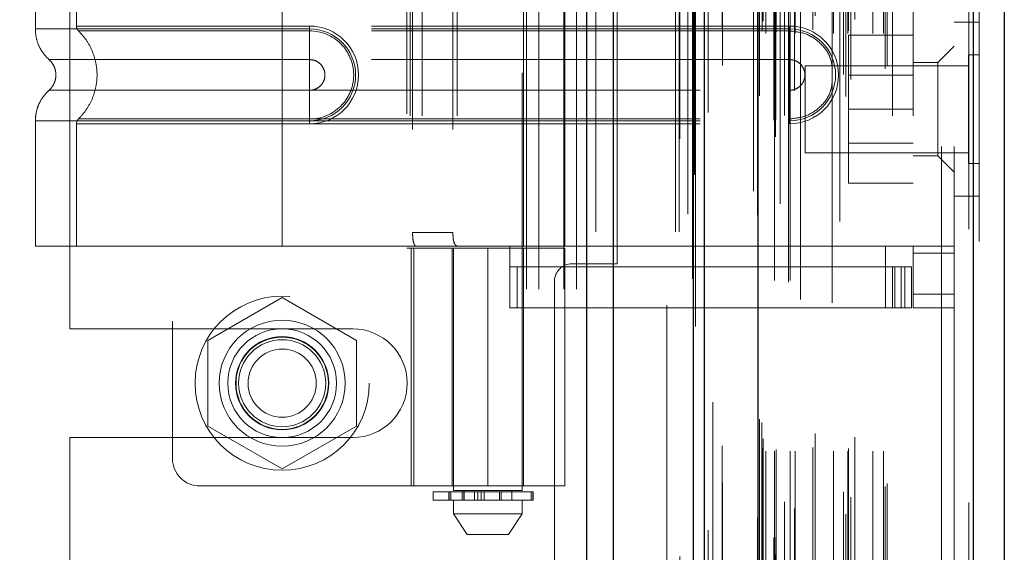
# Model space of a CAD drawing. Header units: inches. Extents: x 0.2 to 10.7, y 0.2 to 7.9.
# Tile 35 of 95: x 1.966 to 2.201, y 4.364 to 4.491. Entities that reach past the tile are written whole.
import ezdxf

# ---------------------------------------------------------------- set-up
doc = ezdxf.new("R2010")
doc.units = ezdxf.units.IN
doc.header["$MEASUREMENT"] = 0
doc.linetypes.add('HIDDEN', pattern=[0.075, 0.05, -0.025])
doc.layers.add('DIMENSIONS', color=140, linetype='Continuous')
doc.styles.add('SLDTEXTSTYLE0', font='TXT', dxfattribs={"width": 0.7})
doc.dimstyles.new('SLDDIMSTYLE1', dxfattribs={"dimtxt": 0.084961, "dimasz": 0.13, "dimexe": 0, "dimexo": 0.0625, "dimgap": 0.02124, "dimtad": 0, "dimtih": 1, "dimtoh": 1, "dimlfac": 12, "dimrnd": 1e-09, "dimzin": 12, "dimdsep": 46, "dimtxsty": 'SLDTEXTSTYLE0', "dimsah": 1, "dimcen": 0.09, "dimadec": 0, "dimazin": 3, "dimtfac": 1, "dimtmove": 0, "dimatfit": 0, "dimfxl": 0, "dimfrac": 2, "dimtolj": 1, "dimtzin": 12, "dimarcsym": 0})

# ---------------------------------------------------------------- blocks, each defined once
blk = doc.blocks.new('_D_7')
at = {"layer": 'DIMENSIONS'}
for p, q in [((1.00031, 4.2267), (1.00031, 4.4767)), ((1.98228, 4.2267), (0.87531, 4.2267)), ((0.83873, 3.98475), (0.8102, 3.98475)), ((0.8102, 3.98475), (0.8102, 3.84972)), ((1.16188, 3.98475), (1.19041, 3.98475)), ((1.19041, 3.98475), (1.19041, 3.84972)), ((0.8102, 3.84972), (0.83873, 3.84972)), ((1.19041, 3.84972), (1.16188, 3.84972)), ((1.98228, 3.79003), (0.87531, 3.79003)), ((1.00031, 3.79003), (1.00031, 3.54003))]:
    blk.add_line(p, q, dxfattribs=at)
for points in [[(1.00031, 4.2267), (1.02031, 4.3567), (0.98031, 4.3567)], [(1.00031, 3.79003), (0.98031, 3.66003), (1.02031, 3.66003)]]:
    blk.add_solid(points, dxfattribs=at)
at = {"layer": 'DIMENSIONS', "char_height": 0.083333, "attachment_point": 1, "style": 'SLDTEXTSTYLE0'}
for s, insert in [('5.24', (0.87407, 4.11119)), ('133.1', (0.83873, 3.95714))]:
    blk.add_mtext(s, dxfattribs=dict(at, insert=insert))

msp = doc.modelspace()

# ---------------------------------------------------------------- linework, layer by layer
at = {"color": 7, "linetype": 'Continuous', "lineweight": 25}
for p, q in [((2.1014125, 3.0404469), (2.1014125, 4.9862764)), ((2.1077764, 3.0404469), (2.1077764, 4.9850961)), ((2.1268524, 3.0404469), (2.1268524, 4.9761225)), ((2.1294884, 3.0404469), (2.1294884, 4.9758636)), ((2.1422915, 4.9501595), (2.1422915, 3.0665514)), ((2.1938124, 4.9410749), (2.1938124, 3.0756359)), ((2.2012496, 4.9381298), (2.2012496, 3.078581))]:
    msp.add_line(p, q, dxfattribs=at)
at = {"color": 7, "linetype": 'HIDDEN', "lineweight": 18}
for p, q in [((2.1014125, 4.9862764), (2.1014125, 3.0404469)), ((2.1014125, 4.9862764), (2.1014125, 3.0404469)), ((2.1014125, 3.0404469), (2.1014125, 4.9862764)), ((2.1035338, 3.0404469), (2.1035338, 4.9850961)), ((2.1035338, 3.0404469), (2.1035338, 4.9850961)), ((2.1077764, 3.0404469), (2.1077764, 4.9850961)), ((2.1226098, 3.0404469), (2.1226098, 4.9761225)), ((2.1226098, 3.0404469), (2.1226098, 4.9761225)), ((2.1234884, 3.0404469), (2.1234884, 4.9758636)), ((2.1268524, 3.0404469), (2.1268524, 4.9761225)), ((2.1271066, 3.054081), (2.1271066, 4.9626298)), ((2.146517, 3.0632173), (2.146517, 4.9534935)), ((2.146517, 3.0632173), (2.146517, 4.9534935)), ((2.1412496, 4.9501595), (2.1412496, 3.0665514)), ((2.1460917, 3.0672215), (2.1460917, 4.9494894)), ((2.1466013, 3.0673113), (2.1466013, 4.9493995)), ((2.1303618, 3.0690397), (2.1303618, 4.9476761)), ((2.1303618, 3.0690481), (2.1303618, 4.9476745)), ((2.1476624, 4.947179), (2.1476624, 3.0695028)), ((2.1486547, 3.068286), (2.1486547, 4.9484248)), ((2.1421892, 4.9444654), (2.1421892, 3.0722454)), ((2.142216, 3.0720357), (2.142216, 4.9446751)), ((2.1426675, 3.0729994), (2.1426675, 4.9437115)), ((2.1426675, 3.0729994), (2.1426675, 4.9437115)), ((2.1510526, 3.0741905), (2.1510526, 4.9425222)), ((2.1618977, 4.9429371), (2.1618977, 3.0737779)), ((2.1633293, 3.0728497), (2.1633293, 4.9438612)), ((2.1486858, 3.0758331), (2.1486858, 4.9408777)), ((2.1645097, 3.0768829), (2.1645097, 4.9398313)), ((2.1927705, 4.9410749), (2.1927705, 3.0756359)), ((2.1927705, 3.0756359), (2.1927705, 4.9410749)), ((2.1938124, 3.0756359), (2.1938124, 4.9410749)), ((2.162745, 3.0781521), (2.162745, 4.9385587)), ((2.1952496, 4.9381298), (2.1952496, 3.078581)), ((2.1337985, 3.0803125), (2.1337985, 4.9363738)), ((2.1727619, 3.0794545), (2.1727619, 4.9372564)), ((2.1731946, 3.0801852), (2.1731946, 4.9365256)), ((2.1433384, 3.0887358), (2.1433384, 4.9279751)), ((2.1433384, 3.0887358), (2.1433384, 4.9279751)), ((2.1441815, 3.0879024), (2.1441815, 4.9288084)), ((2.1441815, 3.0879024), (2.1441815, 4.9288084)), ((2.1462551, 4.9288084), (2.1462551, 3.0879024)), ((2.1462551, 3.0879024), (2.1462551, 4.9288084)), ((2.1466718, 3.0883191), (2.1466718, 4.9283917)), ((2.1495884, 4.9283917), (2.1495884, 3.0883191)), ((2.1500051, 3.0879024), (2.1500051, 4.9288084)), ((2.1500051, 4.9288084), (2.1500051, 3.0879024)), ((2.1511783, 3.0879024), (2.1511783, 4.9288084)), ((2.1554768, 3.088819), (2.1554768, 4.9279332)), ((2.1603489, 3.0879024), (2.1603489, 4.9288084)), ((2.1637939, 3.0879024), (2.1637939, 4.9288084)), ((2.164006, 3.0885665), (2.164006, 4.9281472)), ((2.1698287, 3.0879024), (2.1698287, 4.9288084)), ((2.1723613, 3.0879024), (2.1723613, 4.9288084)), ((2.1723613, 3.0879024), (2.1723613, 4.9288084)), ((2.1435829, 3.0908971), (2.1435829, 4.9258137)), ((2.1524692, 4.9242424), (2.1524692, 3.0924542)), ((2.1560243, 3.0921976), (2.1560243, 4.9245132)), ((2.1560243, 3.0921976), (2.1560243, 4.9245132)), ((2.1600802, 4.923413), (2.1600802, 3.0932992)), ((2.1655205, 3.0912684), (2.1655205, 4.9254424)), ((2.1427208, 3.0955887), (2.1427208, 4.9211222)), ((2.1427208, 3.0955887), (2.1427208, 4.9211222)), ((2.1432681, 3.0948156), (2.1432681, 4.9218952)), ((2.1432681, 3.0948156), (2.1432681, 4.9218952)), ((2.1273952, 4.9178109), (2.1273952, 3.0989141)), ((2.131529, 3.0996791), (2.131529, 4.9170317)), ((2.1204884, 3.1228636), (2.1204884, 4.8937803)), ((2.1204884, 3.1228636), (2.1204884, 4.8937803)), ((2.1204884, 3.1228636), (2.1204884, 4.8937803)), ((2.1204884, 3.1228636), (2.1204884, 4.8937803)), ((2.1862496, 3.1608971), (2.1862496, 4.8558137)), ((2.1862496, 3.1608971), (2.1862496, 4.8558137)), ((2.1862496, 4.8558137), (2.1862496, 3.1608971)), ((2.1862496, 4.8558137), (2.1862496, 3.1608971)), ((2.1892496, 3.1608971), (2.1892496, 4.8558137)), ((2.0869051, 4.2266969), (2.0869051, 4.7785303)), ((2.0869051, 4.2266969), (2.0869051, 4.7785303)), ((2.0899051, 4.2266969), (2.0899051, 4.7785303)), ((2.0959051, 4.2266969), (2.0959051, 4.7785303)), ((2.0989051, 4.2266969), (2.0989051, 4.7785303)), ((2.0989051, 4.2266969), (2.0989051, 4.7785303)), ((2.0694989, 4.6245513), (2.0694989, 4.3784883)), ((2.0859031, 4.3784883), (2.0859031, 4.6245513)), ((2.0022417, 4.619092), (2.0022417, 4.3861523)), ((1.9776551, 4.4172178), (1.9776551, 4.5880094)), ((2.1086551, 4.4328219), (2.1086551, 4.5724053)), ((2.0583139, 4.5687311), (2.0583139, 4.4365132)), ((2.0591418, 4.5682389), (2.0591418, 4.4370053)), ((2.0591418, 4.5682389), (2.0591418, 4.4370053)), ((2.0619538, 4.5682389), (2.0619538, 4.4370053)), ((2.0703898, 4.5682389), (2.0703898, 4.4370053)), ((2.0862312, 4.4370053), (2.0862312, 4.5682389)), ((2.0960737, 4.4370053), (2.0960737, 4.5682389)), ((2.1744858, 4.5682389), (2.1744858, 4.4370053)), ((2.1744858, 4.5682389), (2.1744858, 4.4370053)), ((2.1794071, 4.5682389), (2.1794071, 4.4370053)), ((2.0596863, 4.5649581), (2.0596863, 4.4402862)), ((2.069337, 4.5649581), (2.069337, 4.4402862)), ((1.9694333, 4.5162247), (1.9694333, 4.4890196)), ((2.0284884, 4.5162247), (2.0284884, 4.4890196)), ((2.0284884, 4.5162247), (2.0284884, 4.4890196)), ((1.9792758, 4.515514), (1.9792758, 4.4897303)), ((2.0284884, 4.515514), (2.0284884, 4.4897303)), ((2.0284884, 4.515514), (2.0284884, 4.4897303)), ((2.1952496, 4.4906471), (2.1892496, 4.4906471)), ((2.0284884, 4.4897303), (2.0350501, 4.4897303)), ((2.1498795, 4.4897303), (2.0284884, 4.4897303)), ((2.0284884, 4.4890196), (2.0350501, 4.4890196)), ((2.1498795, 4.4890196), (2.0284884, 4.4890196)), ((2.0284884, 4.4885598), (2.0350501, 4.4885598)), ((2.1498795, 4.4885598), (2.0284884, 4.4885598)), ((2.0350501, 4.4897303), (2.0350501, 4.4885598)), ((2.0350501, 4.4890196), (2.0350501, 4.4816781)), ((2.1498795, 4.4897303), (2.1498795, 4.4885598)), ((2.1498795, 4.4890196), (2.1498795, 4.4816781)), ((2.1794071, 4.4875637), (2.1639904, 4.4875637)), ((2.1639904, 4.4875637), (2.1639904, 4.4698137)), ((2.1892496, 4.4849056), (2.1853126, 4.4809686)), ((2.1926454, 4.4828346), (2.1926454, 4.4698137)), ((2.1952496, 4.4828346), (2.1926454, 4.4828346)), ((2.0284884, 4.4816781), (2.0350501, 4.4816781)), ((2.1498795, 4.4816781), (2.0284884, 4.4816781)), ((2.1853126, 4.4809686), (2.1794071, 4.4809686)), ((2.1853126, 4.4586589), (2.1853126, 4.4809686)), ((2.1535829, 4.4802304), (2.1535829, 4.4698137)), ((2.1926454, 4.4802304), (2.1535829, 4.4802304)), ((2.1794071, 4.4779762), (2.1639904, 4.4779762)), ((2.0350501, 4.4743536), (2.0284884, 4.4743536)), ((2.0284884, 4.4743536), (2.1498795, 4.4743536)), ((2.0350501, 4.4670121), (2.0350501, 4.4743536)), ((2.1498795, 4.4670121), (2.1498795, 4.4743536)), ((2.1535829, 4.4698137), (2.1535829, 4.4593971)), ((2.1794071, 4.4698137), (2.1639904, 4.4698137)), ((2.1639904, 4.4698137), (2.1639904, 4.4520637)), ((2.1926454, 4.4698137), (2.1926454, 4.4567929)), ((1.9694333, 4.4670121), (1.9694333, 4.4370053)), ((1.9792758, 4.4663014), (1.9792758, 4.4370053)), ((2.0350501, 4.4674719), (2.0284884, 4.4674719)), ((2.0284884, 4.4674719), (2.1498795, 4.4674719)), ((2.0284884, 4.4670121), (2.0284884, 4.4370053)), ((2.0350501, 4.4670121), (2.0284884, 4.4670121)), ((2.0284884, 4.4670121), (2.0284884, 4.4370053)), ((2.0284884, 4.4670121), (2.1498795, 4.4670121)), ((2.0284884, 4.4663014), (2.0284884, 4.4370053)), ((2.0284884, 4.4663014), (2.0284884, 4.4370053)), ((2.0350501, 4.4663014), (2.0284884, 4.4663014)), ((2.0284884, 4.4663014), (2.1498795, 4.4663014)), ((2.0350501, 4.4663014), (2.0350501, 4.4674719)), ((2.1498795, 4.4663014), (2.1498795, 4.4674719)), ((2.1639904, 4.4616512), (2.1794071, 4.4616512)), ((2.1535829, 4.4593971), (2.1926454, 4.4593971)), ((2.1794071, 4.4586589), (2.1853126, 4.4586589)), ((2.1853126, 4.4586589), (2.1892496, 4.4547219)), ((2.1926454, 4.4567929), (2.1952496, 4.4567929)), ((2.1794071, 4.4520637), (2.1639904, 4.4520637)), ((2.1892496, 4.4489804), (2.1952496, 4.4489804)), ((2.069337, 4.4402862), (2.0596863, 4.4402862)), ((2.0284884, 4.4370053), (1.9694333, 4.4370053)), ((2.0591418, 4.4370053), (2.0284884, 4.4370053)), ((2.0583139, 4.4365132), (2.077701, 4.4365132)), ((2.0619538, 4.4370053), (2.0591418, 4.4370053)), ((2.0593283, 4.4365132), (2.0593283, 4.3795906)), ((2.0599544, 4.3795906), (2.0599544, 4.4365132)), ((2.0960737, 4.4370053), (2.0619538, 4.4370053)), ((2.0691708, 4.4365132), (2.0691708, 4.3795906)), ((2.0694615, 4.4365132), (2.0694615, 4.3795906)), ((2.077701, 4.4365132), (2.077701, 4.3795906)), ((2.077701, 4.4365132), (2.0960737, 4.4365132)), ((2.077701, 4.3795906), (2.077701, 4.4365132)), ((2.0829504, 4.4222416), (2.0829504, 4.4370053)), ((2.0862312, 4.3795906), (2.0862312, 4.4365132)), ((2.1728454, 4.4370053), (2.0960737, 4.4370053)), ((2.1728454, 4.4370053), (2.0960737, 4.4370053)), ((2.0960737, 4.3795906), (2.0960737, 4.4365132)), ((2.1744858, 4.4370053), (2.1728454, 4.4370053)), ((2.1728454, 4.4222416), (2.1728454, 4.4370053)), ((2.1892496, 4.4370053), (2.1744858, 4.4370053)), ((2.1794071, 4.4353649), (2.1794071, 4.4370053)), ((2.1892496, 4.4353649), (2.1794071, 4.4353649)), ((2.1794071, 4.4353649), (2.1794071, 4.4255224)), ((2.1728454, 4.4320841), (2.0829504, 4.4320841)), ((2.0847434, 4.4222416), (2.0847434, 4.4320841)), ((2.0978218, 4.4328219), (2.1086551, 4.4328219)), ((2.1728454, 4.4320841), (2.1744858, 4.4320841)), ((2.1744858, 4.4320841), (2.1744858, 4.4222416)), ((2.1744858, 4.4320841), (2.1774386, 4.4320841)), ((2.175097, 4.4222416), (2.175097, 4.4320841)), ((2.1765849, 4.4222416), (2.1765849, 4.4320841)), ((2.1774386, 4.4222416), (2.1774386, 4.4320841)), ((2.1774386, 4.4320841), (2.179079, 4.4320841)), ((2.1774386, 4.4222416), (2.1774386, 4.4320841)), ((2.179079, 4.4222416), (2.179079, 4.4320841)), ((2.0936551, 4.4286553), (2.0936551, 3.5880719)), ((2.0284884, 4.4246929), (2.0107384, 4.4144449)), ((2.0462384, 4.4144449), (2.0284884, 4.4246929)), ((2.1892496, 4.4255224), (2.1794071, 4.4255224)), ((2.1794071, 4.4222416), (2.1794071, 4.4255224)), ((2.1892496, 4.4255224), (2.1794071, 4.4255224)), ((2.1728454, 4.4222416), (2.0829504, 4.4222416)), ((2.1744858, 4.4222416), (2.1728454, 4.4222416)), ((2.1774386, 4.4222416), (2.1744858, 4.4222416)), ((2.179079, 4.4222416), (2.1774386, 4.4222416)), ((2.1892496, 4.4222416), (2.1794071, 4.4222416)), ((1.9776551, 4.4172178), (2.0453634, 4.4172178)), ((2.0107384, 4.4144449), (2.0107384, 4.393949)), ((2.0462384, 4.393949), (2.0462384, 4.4144449)), ((2.0107384, 4.393949), (2.0284884, 4.383701)), ((2.0284884, 4.383701), (2.0462384, 4.393949)), ((1.9776551, 4.3089365), (1.9776551, 4.3911761)), ((1.9776551, 4.3911761), (2.0453634, 4.3911761)), ((2.0088034, 4.3795906), (2.077701, 4.3795906)), ((2.0960737, 4.3795906), (2.077701, 4.3795906)), ((2.0645777, 4.3781602), (2.0884167, 4.3781602)), ((2.0645777, 4.3781602), (2.0645777, 4.3761917)), ((2.068364, 4.3781602), (2.068364, 4.3761917)), ((2.0684001, 4.3781602), (2.0684001, 4.3761917)), ((2.0684001, 4.3761917), (2.0684001, 4.3781602)), ((2.0688504, 4.3761917), (2.0688504, 4.3781602)), ((2.0688504, 4.3781602), (2.0688504, 4.3761917)), ((2.077701, 4.3784883), (2.0694989, 4.3784883)), ((2.071554, 4.3781602), (2.071554, 4.3761917)), ((2.071554, 4.3761917), (2.071554, 4.3781602)), ((2.0719596, 4.3784883), (2.0719596, 4.3761917)), ((2.0719596, 4.3781602), (2.0719596, 4.3761917)), ((2.072032, 4.3761917), (2.072032, 4.3781602)), ((2.072032, 4.3781602), (2.072032, 4.3761917)), ((2.0720403, 4.3761917), (2.0720403, 4.3781602)), ((2.074481, 4.3761917), (2.074481, 4.3781602)), ((2.074481, 4.3781602), (2.074481, 4.3761917)), ((2.0753295, 4.3781602), (2.0753295, 4.3761917)), ((2.0753295, 4.3761917), (2.0753295, 4.3781602)), ((2.0760539, 4.3761917), (2.0760539, 4.3781602)), ((2.0760539, 4.3781602), (2.0760539, 4.3761917)), ((2.0767917, 4.3781602), (2.0767917, 4.3761917)), ((2.0767917, 4.3761917), (2.0767917, 4.3781602)), ((2.0859031, 4.3784883), (2.077701, 4.3784883)), ((2.0804497, 4.3761917), (2.0804497, 4.3781602)), ((2.0804497, 4.3781602), (2.0804497, 4.3761917)), ((2.0809061, 4.3781602), (2.0809061, 4.3761917)), ((2.0809061, 4.3761917), (2.0809061, 4.3781602)), ((2.0834425, 4.3761917), (2.0834425, 4.3784883)), ((2.0880231, 4.3761917), (2.0880231, 4.3781602)), ((2.0880231, 4.3781602), (2.0880231, 4.3761917)), ((2.0884167, 4.3761917), (2.0884167, 4.3781602)), ((2.0884167, 4.3781602), (2.0884167, 4.3761917)), ((2.0884167, 4.3781602), (2.0885371, 4.3781602)), ((2.0885371, 4.3761917), (2.0885371, 4.3781602)), ((2.0884167, 4.3761917), (2.0645777, 4.3761917)), ((2.0694989, 4.3761917), (2.0694989, 4.3729109)), ((2.0859031, 4.3729109), (2.0859031, 4.3761917)), ((2.0885371, 4.3761917), (2.0884167, 4.3761917)), ((2.0694989, 4.3729109), (2.077701, 4.3729109)), ((2.0694989, 4.3729109), (2.0727798, 4.3679896)), ((2.077701, 4.3729109), (2.0859031, 4.3729109)), ((2.0826223, 4.3679896), (2.0859031, 4.3729109)), ((2.0727798, 4.3679896), (2.077701, 4.3679896)), ((2.077701, 4.3679896), (2.0826223, 4.3679896))]:
    msp.add_line(p, q, dxfattribs=at)
at = {"color": 7, "linetype": 'HIDDEN', "lineweight": 18, "flags": 128}
for points in [[(2.1235994, 4.962687), (2.123599, 4.0234513), (2.1235994, 3.0540241)], [(2.1254992, 4.9446462), (2.1254991, 4.0234513), (2.1254992, 3.0720667)], [(2.1337985, 3.0803135), (2.1337982, 3.9311181), (2.1337985, 4.9363978)], [(2.1266703, 4.9291898), (2.1266695, 4.0234513), (2.1266703, 3.0875386)], [(2.1266703, 4.9291887), (2.1266696, 4.0469679), (2.1266703, 3.0875217)], [(2.1337863, 3.0892258), (2.1337864, 3.9932413), (2.1337863, 4.9274836)]]:
    msp.add_lwpolyline(points, dxfattribs=at)
at = {"color": 7, "linetype": 'HIDDEN', "lineweight": 18}
for radius in [0.0208333, 0.0150919, 0.0130208, 0.0111549, 0.0110417, 0.0104167, 0.0081625]:
    msp.add_circle((2.0284884, 4.4041969), radius, dxfattribs=at)
for centre, radius, start, end in [((2.0350501, 4.4780158), 0.0117145, 270, 90), ((2.0350501, 4.4780158), 0.0110038, 270, 90), ((2.1498795, 4.4780158), 0.0117145, 270, 90), ((2.1498795, 4.4780158), 0.0110038, 270, 90), ((2.0978218, 4.4286553), 0.0041667, 90, 180), ((2.0453634, 4.4041969), 0.0130208, 270, 90), ((2.0088034, 4.3861523), 0.0065617, 180, 270)]:
    msp.add_arc(centre, radius, start, end, dxfattribs=at)
for points, knots in [([(1.9694332, 4.4890196), (1.9694752, 4.4883323), (1.9695602, 4.4869426), (1.9702422, 4.4849476), (1.971285, 4.4831158), (1.9722695, 4.4821323), (1.9727563, 4.481646)], [0, 0, 0, 0, 0.24733805, 0.50013361, 0.7528697, 1, 1, 1, 1]), ([(2.0284884, 4.4890196), (2.0246233, 4.4890196), (2.0207582, 4.4890196), (2.0131765, 4.4890196), (2.0094599, 4.4890196), (2.0023181, 4.4890196), (1.9988929, 4.4890196), (1.9924654, 4.4890196), (1.9894632, 4.4890196), (1.9839971, 4.4890196), (1.9815333, 4.4890196), (1.9772385, 4.4890196), (1.9754077, 4.4890196), (1.9724495, 4.4890196), (1.9713221, 4.4890196), (1.969814, 4.4890196), (1.9694333, 4.4890196), (1.9694333, 4.4890196), (1.969814, 4.4890196), (1.9713221, 4.4890196), (1.9724495, 4.4890196), (1.9754077, 4.4890196), (1.9772385, 4.4890196), (1.9815333, 4.4890196), (1.9839971, 4.4890196), (1.9894632, 4.4890196), (1.9924654, 4.4890196), (1.9988929, 4.4890196), (2.0023181, 4.4890196), (2.0094599, 4.4890196), (2.0131765, 4.4890196), (2.0207582, 4.4890196), (2.0246233, 4.4890196), (2.0284884, 4.4890196)], [0, 0, 0, 0, 0.0625, 0.0625, 0.125, 0.125, 0.1875, 0.1875, 0.25, 0.25, 0.3125, 0.3125, 0.375, 0.375, 0.4375, 0.4375, 0.5, 0.5, 0.5625, 0.5625, 0.625, 0.625, 0.6875, 0.6875, 0.75, 0.75, 0.8125, 0.8125, 0.875, 0.875, 0.9375, 0.9375, 1, 1, 1, 1]), ([(2.0284884, 4.4897303), (2.0212353, 4.4897303), (2.0085939, 4.4897303), (1.9926589, 4.4897303), (1.9820543, 4.4897303), (1.9779813, 4.4897303), (1.9816878, 4.4897303), (1.9919997, 4.4897303), (2.0079775, 4.4897303), (2.0209251, 4.4897303), (2.0284884, 4.4897303)], [4.71239469, 4.71239469, 4.71239469, 4.71239469, 5.154448, 5.48366074, 5.87871603, 6.27377131, 6.6688266, 7.06388188, 7.39309462, 7.85399245, 7.85399245, 7.85399245, 7.85399245]), ([(1.9792759, 4.4897379), (1.9792812, 4.489629), (1.979292, 4.4894089), (1.9793959, 4.4890924), (1.979549, 4.4887965), (1.9796984, 4.4886346), (1.9797724, 4.4885545)], [0, 0, 0, 0, 0.24752414, 0.50000006, 0.75247595, 1, 1, 1, 1]), ([(1.979666, 4.488658), (1.9803369, 4.4879276), (1.9816792, 4.4864661), (1.9830826, 4.4838197), (1.9839842, 4.4809818), (1.9842969, 4.4780158), (1.9839842, 4.4750498), (1.9830826, 4.472212), (1.9816792, 4.4695655), (1.9803369, 4.4681041), (1.979666, 4.4673736)], [0, 0, 0, 0, 0.125054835, 0.250208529, 0.375263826, 0.5, 0.624736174, 0.749791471, 0.874945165, 1, 1, 1, 1]), ([(2.0284884, 4.4885598), (2.0264584, 4.4885598), (2.0243002, 4.4885598), (2.0197418, 4.4885598), (2.017341, 4.4885598), (2.0123519, 4.4885598), (2.009763, 4.4885598), (2.0045142, 4.4885598), (2.001854, 4.4885598), (1.9966571, 4.4885598), (1.994121, 4.4885598), (1.98944, 4.4885598), (1.9872972, 4.4885598), (1.9837007, 4.4885598), (1.9822502, 4.4885598), (1.9802821, 4.4885598), (1.979767, 4.4885598), (1.979767, 4.4885598), (1.9802821, 4.4885598), (1.9822502, 4.4885598), (1.9837007, 4.4885598), (1.9872972, 4.4885598), (1.98944, 4.4885598), (1.994121, 4.4885598), (1.9966571, 4.4885598), (2.001854, 4.4885598), (2.0045142, 4.4885598), (2.009763, 4.4885598), (2.0123519, 4.4885598), (2.017341, 4.4885598), (2.0197418, 4.4885598), (2.0243002, 4.4885598), (2.0264584, 4.4885598), (2.0284884, 4.4885598)], [0, 0, 0, 0, 0.0625, 0.0625, 0.125, 0.125, 0.1875, 0.1875, 0.25, 0.25, 0.3125, 0.3125, 0.375, 0.375, 0.4375, 0.4375, 0.5, 0.5, 0.5625, 0.5625, 0.625, 0.625, 0.6875, 0.6875, 0.75, 0.75, 0.8125, 0.8125, 0.875, 0.875, 0.9375, 0.9375, 1, 1, 1, 1]), ([(2.0284884, 4.4890196), (2.0284884, 4.4876386), (2.0284884, 4.4862582), (2.0284884, 4.4837373), (2.0284884, 4.4825979), (2.0284884, 4.4816781)], [0, 0, 0, 0, 0.5, 0.5, 1, 1, 1, 1]), ([(2.0284884, 4.4890196), (2.0284884, 4.4876801), (2.0284884, 4.4848715), (2.0284884, 4.4825664), (2.0284884, 4.4816772)], [0.052118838, 0.052118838, 0.052118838, 0.052118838, 0.500001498, 0.948006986, 0.948006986, 0.948006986, 0.948006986]), ([(2.0350501, 4.4885598), (2.0378216, 4.4885875), (2.0419192, 4.486838), (2.0450449, 4.4821555), (2.0458687, 4.4780158), (2.0450449, 4.4738762), (2.0419192, 4.4691937), (2.0378216, 4.4674441), (2.0350501, 4.4674719)], [6.28318531, 6.28318531, 6.28318531, 6.28318531, 7.06858347, 7.46128255, 7.85398163, 8.24668072, 8.6393798, 9.42477796, 9.42477796, 9.42477796, 9.42477796]), ([(2.1600802, 4.4797417), (2.1599734, 4.480527), (2.15968, 4.4826845), (2.1574838, 4.4856373), (2.1540309, 4.4880865), (2.1512633, 4.488402), (2.1498795, 4.4885598)], [0, 0, 0, 0, 0.16020075, 0.44013383, 0.72006692, 1, 1, 1, 1]), ([(1.972684, 4.4817101), (1.9729308, 4.4814642), (1.9734248, 4.480972), (1.9739432, 4.4800539), (1.9742771, 4.4790603), (1.9743934, 4.4780158), (1.9742771, 4.4769714), (1.9739432, 4.4759778), (1.9734248, 4.4750597), (1.9729308, 4.4745675), (1.972684, 4.4743216)], [0, 0, 0, 0, 0.124832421, 0.249939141, 0.375105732, 0.5, 0.624894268, 0.750060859, 0.875167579, 1, 1, 1, 1]), ([(2.0284884, 4.4816772), (2.0202181, 4.4816772), (2.0058056, 4.4816772), (1.9876829, 4.4816772), (1.9756952, 4.4816772), (1.9712338, 4.4816772), (1.9756952, 4.4816772), (1.9876829, 4.4816772), (2.0058056, 4.4816772), (2.0202181, 4.4816772), (2.0284884, 4.4816772)], [4.71241411, 4.71241411, 4.71241411, 4.71241411, 5.15721613, 5.48839216, 5.88580339, 6.28321463, 6.68062587, 7.0780371, 7.40921314, 7.85401516, 7.85401516, 7.85401516, 7.85401516]), ([(2.0350501, 4.4816781), (2.0355295, 4.4816781), (2.0360087, 4.4815827), (2.0368945, 4.4812158), (2.0373007, 4.4809444), (2.0379787, 4.4802665), (2.0382501, 4.4798602), (2.038617, 4.4789744), (2.0387123, 4.4784952), (2.0387123, 4.4775365), (2.038617, 4.4770573), (2.0382501, 4.4761715), (2.0379787, 4.4757652), (2.0373007, 4.4750873), (2.0368945, 4.4748158), (2.0360087, 4.4744489), (2.0355295, 4.4743536), (2.0350501, 4.4743536)], [0, 0, 0, 0, 0.125, 0.125, 0.25, 0.25, 0.375, 0.375, 0.5, 0.5, 0.625, 0.625, 0.75, 0.75, 0.875, 0.875, 1, 1, 1, 1]), ([(2.1498795, 4.4743536), (2.1503589, 4.4743536), (2.1508381, 4.4744489), (2.1517239, 4.4748158), (2.1521301, 4.4750873), (2.1528081, 4.4757652), (2.1530795, 4.4761715), (2.1534464, 4.4770573), (2.1535417, 4.4775365), (2.1535417, 4.4784952), (2.1534464, 4.4789744), (2.1530795, 4.4798602), (2.1528081, 4.4802665), (2.1521301, 4.4809444), (2.1517239, 4.4812158), (2.1508381, 4.4815827), (2.1503589, 4.4816781), (2.1498795, 4.4816781)], [0, 0, 0, 0, 0.125, 0.125, 0.25, 0.25, 0.375, 0.375, 0.5, 0.5, 0.625, 0.625, 0.75, 0.75, 0.875, 0.875, 1, 1, 1, 1]), ([(2.1498795, 4.4674719), (2.1512633, 4.4676297), (2.1540309, 4.4679452), (2.1574838, 4.4703944), (2.15968, 4.4733472), (2.1599734, 4.4755047), (2.1600802, 4.47629)], [0, 0, 0, 0, 0.27993308, 0.55986617, 0.83979925, 1, 1, 1, 1]), ([(1.9727563, 4.4743857), (1.9722695, 4.4738994), (1.971285, 4.4729159), (1.9702422, 4.4710841), (1.9695602, 4.4690891), (1.9694752, 4.4676994), (1.9694332, 4.4670121)], [0, 0, 0, 0, 0.24713031, 0.49986639, 0.75266195, 1, 1, 1, 1]), ([(2.0284884, 4.4743545), (2.0202181, 4.4743545), (2.0058056, 4.4743545), (1.9876829, 4.4743545), (1.9756952, 4.4743545), (1.9712338, 4.4743545), (1.9756952, 4.4743545), (1.9876829, 4.4743545), (2.0058056, 4.4743545), (2.0202181, 4.4743545), (2.0284884, 4.4743545)], [4.71236405, 4.71236405, 4.71236405, 4.71236405, 5.15716608, 5.48834211, 5.88575335, 6.2831646, 6.68057584, 7.07798708, 7.40916311, 7.85396514, 7.85396514, 7.85396514, 7.85396514]), ([(2.0284884, 4.4670121), (2.0284884, 4.4683516), (2.0284884, 4.4711602), (2.0284884, 4.4734653), (2.0284884, 4.4743545)], [0.052118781, 0.052118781, 0.052118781, 0.052118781, 0.500001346, 0.948006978, 0.948006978, 0.948006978, 0.948006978]), ([(2.0284884, 4.4670121), (2.0284884, 4.4683931), (2.0284884, 4.4697735), (2.0284884, 4.4722944), (2.0284884, 4.4734338), (2.0284884, 4.4743536)], [0, 0, 0, 0, 0.5, 0.5, 1, 1, 1, 1]), ([(2.0284884, 4.4670121), (2.0246233, 4.4670121), (2.0207582, 4.4670121), (2.0131765, 4.4670121), (2.0094599, 4.4670121), (2.0023181, 4.4670121), (1.9988929, 4.4670121), (1.9924654, 4.4670121), (1.9894632, 4.4670121), (1.9839971, 4.4670121), (1.9815333, 4.4670121), (1.9772385, 4.4670121), (1.9754077, 4.4670121), (1.9724495, 4.4670121), (1.9713221, 4.4670121), (1.969814, 4.4670121), (1.9694333, 4.4670121), (1.9694333, 4.4670121), (1.969814, 4.4670121), (1.9713221, 4.4670121), (1.9724495, 4.4670121), (1.9754077, 4.4670121), (1.9772385, 4.4670121), (1.9815333, 4.4670121), (1.9839971, 4.4670121), (1.9894632, 4.4670121), (1.9924654, 4.4670121), (1.9988929, 4.4670121), (2.0023181, 4.4670121), (2.0094599, 4.4670121), (2.0131765, 4.4670121), (2.0207582, 4.4670121), (2.0246233, 4.4670121), (2.0284884, 4.4670121)], [0, 0, 0, 0, 0.0625, 0.0625, 0.125, 0.125, 0.1875, 0.1875, 0.25, 0.25, 0.3125, 0.3125, 0.375, 0.375, 0.4375, 0.4375, 0.5, 0.5, 0.5625, 0.5625, 0.625, 0.625, 0.6875, 0.6875, 0.75, 0.75, 0.8125, 0.8125, 0.875, 0.875, 0.9375, 0.9375, 1, 1, 1, 1]), ([(2.0284884, 4.4663014), (2.0209251, 4.4663014), (2.0079775, 4.4663014), (1.9919997, 4.4663014), (1.9816878, 4.4663014), (1.9779813, 4.4663014), (1.9820543, 4.4663014), (1.9926589, 4.4663014), (2.0085939, 4.4663014), (2.0212353, 4.4663014), (2.0284884, 4.4663014)], [4.71239001, 4.71239001, 4.71239001, 4.71239001, 5.17328784, 5.50250058, 5.89755587, 6.29261115, 6.68766644, 7.08272172, 7.41193446, 7.85398778, 7.85398778, 7.85398778, 7.85398778]), ([(1.9797724, 4.4674772), (1.9796984, 4.4673971), (1.979549, 4.4672352), (1.9793959, 4.4669393), (1.979292, 4.4666228), (1.9792812, 4.4664027), (1.9792759, 4.4662938)], [0, 0, 0, 0, 0.247524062, 0.499999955, 0.752475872, 1, 1, 1, 1]), ([(2.0284884, 4.4674719), (2.0264584, 4.4674719), (2.0243002, 4.4674719), (2.0197418, 4.4674719), (2.017341, 4.4674719), (2.0123519, 4.4674719), (2.009763, 4.4674719), (2.0045142, 4.4674719), (2.001854, 4.4674719), (1.9966571, 4.4674719), (1.994121, 4.4674719), (1.98944, 4.4674719), (1.9872972, 4.4674719), (1.9837007, 4.4674719), (1.9822502, 4.4674719), (1.9802821, 4.4674719), (1.979767, 4.4674719), (1.979767, 4.4674719), (1.9802821, 4.4674719), (1.9822502, 4.4674719), (1.9837007, 4.4674719), (1.9872972, 4.4674719), (1.98944, 4.4674719), (1.994121, 4.4674719), (1.9966571, 4.4674719), (2.001854, 4.4674719), (2.0045142, 4.4674719), (2.009763, 4.4674719), (2.0123519, 4.4674719), (2.017341, 4.4674719), (2.0197418, 4.4674719), (2.0243002, 4.4674719), (2.0264584, 4.4674719), (2.0284884, 4.4674719)], [0, 0, 0, 0, 0.0625, 0.0625, 0.125, 0.125, 0.1875, 0.1875, 0.25, 0.25, 0.3125, 0.3125, 0.375, 0.375, 0.4375, 0.4375, 0.5, 0.5, 0.5625, 0.5625, 0.625, 0.625, 0.6875, 0.6875, 0.75, 0.75, 0.8125, 0.8125, 0.875, 0.875, 0.9375, 0.9375, 1, 1, 1, 1]), ([(2.0606203, 4.4370053), (2.0604602, 4.4370053), (2.0603177, 4.4370886), (2.0600752, 4.4374147), (2.0599768, 4.4376573), (2.0598259, 4.4382621), (2.0597722, 4.4386285), (2.059703, 4.4394196), (2.0596863, 4.4398515), (2.0596863, 4.4402862)], [0, 0, 0, 0, 0.25, 0.25, 0.5, 0.5, 0.75, 0.75, 1, 1, 1, 1]), ([(2.069337, 4.4402862), (2.069337, 4.439846), (2.0693531, 4.4394137), (2.0694298, 4.4386094), (2.0694913, 4.4382415), (2.0696837, 4.4376368), (2.0698176, 4.4373964), (2.070164, 4.4370826), (2.0703791, 4.4370053), (2.0706249, 4.4370053)], [0, 0, 0, 0, 0.25, 0.25, 0.5, 0.5, 0.75, 0.75, 1, 1, 1, 1])]:
    msp.add_open_spline(points, degree=3, knots=knots, dxfattribs=at)
for points in [[(2.0284884, 4.4897303), (2.0284884, 4.4892958), (2.0284884, 4.4888642), (2.0284884, 4.4885598)], [(2.0284884, 4.4897303), (2.0284884, 4.489306), (2.0284884, 4.4888529), (2.0284884, 4.4885597)], [(2.0284884, 4.4885598), (2.0284884, 4.4858173), (2.0284884, 4.4780158), (2.0284884, 4.4702144), (2.0284884, 4.4674719)], [(2.0284884, 4.4885598), (2.0284884, 4.4858166), (2.0284884, 4.4780158), (2.0284884, 4.4702151), (2.0284884, 4.4674719)], [(2.0350501, 4.4780158), (2.0350501, 4.4799747), (2.0350501, 4.4838841), (2.0350501, 4.4871883), (2.0350501, 4.4885598)], [(2.1498795, 4.4885598), (2.1498795, 4.4871883), (2.1498795, 4.4838841), (2.1498795, 4.4799747), (2.1498795, 4.4780158)], [(2.0284884, 4.4816781), (2.0284884, 4.4807627), (2.0284884, 4.4793893), (2.0284884, 4.4780158)], [(2.0284884, 4.4816774), (2.0284884, 4.480763), (2.0284884, 4.4793894), (2.0284884, 4.4780158)], [(2.0350501, 4.4780158), (2.0350501, 4.4793893), (2.0350501, 4.4807627), (2.0350501, 4.4816781)], [(2.1498795, 4.4816781), (2.1498795, 4.4807627), (2.1498795, 4.4793893), (2.1498795, 4.4780158)], [(2.0284884, 4.4780158), (2.0284884, 4.4766423), (2.0284884, 4.4752687), (2.0284884, 4.4743543)], [(2.0284884, 4.4780158), (2.0284884, 4.4766424), (2.0284884, 4.475269), (2.0284884, 4.4743536)], [(2.0350501, 4.4743536), (2.0350501, 4.475269), (2.0350501, 4.4766424), (2.0350501, 4.4780158)], [(2.0350501, 4.4674719), (2.0350501, 4.4688434), (2.0350501, 4.4721476), (2.0350501, 4.476057), (2.0350501, 4.4780158)], [(2.1498795, 4.4780158), (2.1498795, 4.476057), (2.1498795, 4.4721476), (2.1498795, 4.4688434), (2.1498795, 4.4674719)], [(2.1498795, 4.4780158), (2.1498795, 4.4766424), (2.1498795, 4.475269), (2.1498795, 4.4743536)], [(2.0284884, 4.4663014), (2.0284884, 4.466726), (2.0284884, 4.4671794), (2.0284884, 4.4674726)], [(2.0284884, 4.4663014), (2.0284884, 4.4667358), (2.0284884, 4.4671675), (2.0284884, 4.4674719)]]:
    msp.add_open_spline(points, degree=3, dxfattribs=at)

# ---------------------------------------------------------------- dimensions: what is measured, and where the dimension line sits
at = {"layer": 'DIMENSIONS'}
dim = msp.add_linear_dim(base=(1.0003086, 3.7900303), p1=(2.0322801, 4.2266969), p2=(2.0322801, 3.7900303), angle=90, dimstyle='SLDDIMSTYLE1', dxfattribs=at)
dim.commit()
dim.dimension.update_dxf_attribs({"geometry": '_D_7', "text_midpoint": (1.0003086, 3.9847522), "dimtype": 160})

doc.saveas('drawing.dxf')
